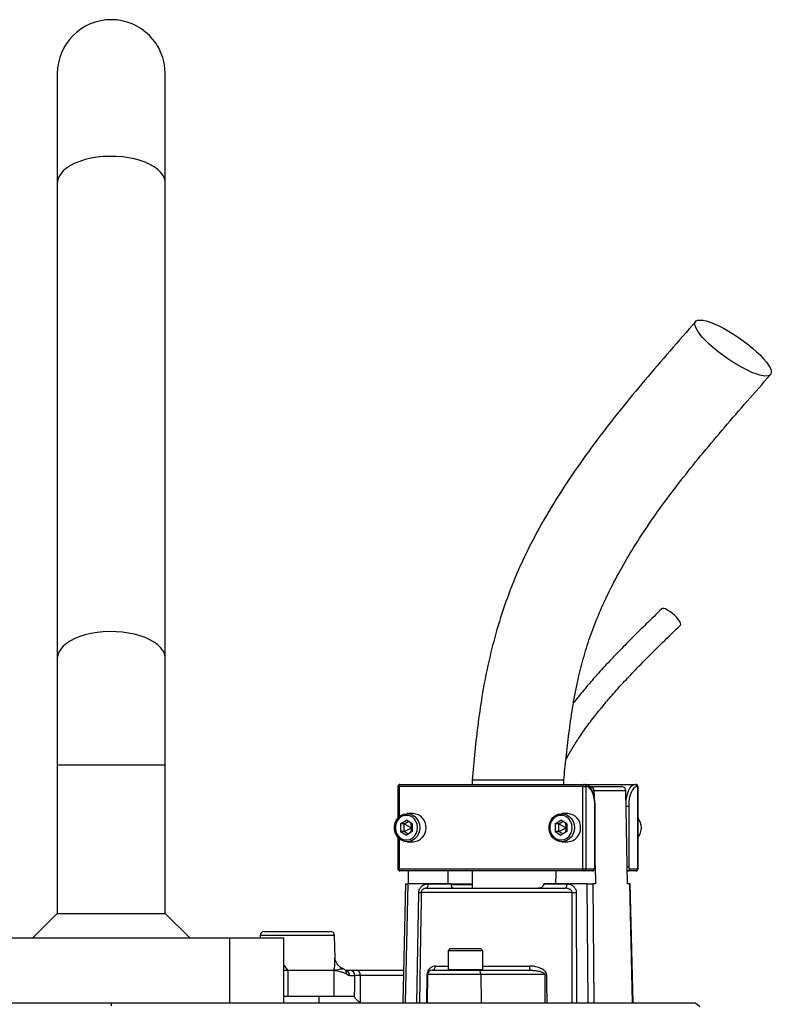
# Model space of a CAD drawing. Header units: millimetres. Extents: x 1377 to 2716, y 253 to 3684.
# Tile 11 of 11: x 2099 to 2447, y 3228 to 3684. Entities that reach past the tile are written whole.
import ezdxf

# ---------------------------------------------------------------- set-up
doc = ezdxf.new("R2010")
doc.units = ezdxf.units.MM

msp = doc.modelspace()

# ---------------------------------------------------------------- linework, layer by layer
at = {"color": 7, "linetype": 'Continuous', "lineweight": 25}
for p, q in [((2116.07, 3658.51), (2116.07, 3607.91)), ((2166.07, 3607.91), (2166.07, 3658.51)), ((2116.07, 3607.91), (2116.07, 3387.91)), ((2166.07, 3387.91), (2166.07, 3607.91)), ((2116.07, 3387.91), (2116.07, 3338.51)), ((2166.07, 3338.51), (2166.07, 3387.91)), ((2116.07, 3338.51), (2116.07, 3269.82)), ((2166.07, 3269.82), (2166.07, 3338.51)), ((2273.79, 3328.51), (2273.79, 3313.91)), ((2359.56, 3328.51), (2274.37, 3328.51)), ((2274.79, 3329.51), (2359.99, 3329.51)), ((2308.18, 3331.51), (2308.18, 3329.51)), ((2350.68, 3331.51), (2308.18, 3331.51)), ((2350.68, 3329.51), (2350.68, 3331.51)), ((2359.56, 3290.51), (2359.56, 3328.51)), ((2359.56, 3328.51), (2360.89, 3328.51)), ((2359.99, 3329.51), (2360.41, 3329.51)), ((2360.41, 3329.51), (2383.65, 3329.51)), ((2360.89, 3328.51), (2360.89, 3290.51)), ((2361.32, 3328.51), (2360.89, 3328.51)), ((2362.85, 3328.51), (2362.55, 3328.51)), ((2362.85, 3328.51), (2377.65, 3328.51)), ((2383.65, 3329.51), (2384.08, 3329.51)), ((2384.98, 3328.51), (2384.56, 3328.51)), ((2384.98, 3290.51), (2384.98, 3328.51)), ((2385.08, 3290.51), (2385.08, 3328.51)), ((2364.67, 3326.54), (2364.71, 3324.06)), ((2379.46, 3326.54), (2364.67, 3326.54)), ((2380.14, 3283.51), (2379.46, 3326.54)), ((2365.12, 3291.51), (2365.12, 3319.51)), ((2365.21, 3291.51), (2365.21, 3319.51)), ((2380.76, 3319.51), (2380.76, 3291.51)), ((2281, 3316.01), (2278.13, 3316.01)), ((2352.6, 3316.01), (2349.72, 3316.01)), ((2275.07, 3311.24), (2277.79, 3312.97)), ((2275.07, 3311.24), (2275.07, 3307.77)), ((2276.76, 3311.24), (2275.07, 3311.24)), ((2276.76, 3311.24), (2278.63, 3312.43)), ((2276.76, 3307.77), (2276.76, 3311.24)), ((2276.76, 3311.24), (2280.21, 3309.51)), ((2276.76, 3307.77), (2280.21, 3309.51)), ((2280.51, 3311.24), (2277.79, 3312.97)), ((2279.74, 3311.73), (2280.21, 3309.51)), ((2280.21, 3309.51), (2279.74, 3307.29)), ((2280.21, 3309.51), (2280.51, 3309.76)), ((2280.21, 3309.51), (2280.51, 3309.25)), ((2280.51, 3311.24), (2280.51, 3307.77)), ((2346.67, 3311.24), (2349.39, 3312.97)), ((2346.67, 3311.24), (2346.67, 3307.77)), ((2348.36, 3311.24), (2346.67, 3311.24)), ((2348.36, 3311.24), (2350.23, 3312.43)), ((2348.36, 3307.77), (2348.36, 3311.24)), ((2348.36, 3311.24), (2351.81, 3309.51)), ((2348.36, 3307.77), (2351.81, 3309.51)), ((2352.1, 3311.24), (2349.39, 3312.97)), ((2351.34, 3311.73), (2351.81, 3309.51)), ((2351.81, 3309.51), (2351.34, 3307.29)), ((2351.81, 3309.51), (2352.1, 3309.76)), ((2351.81, 3309.51), (2352.1, 3309.25)), ((2352.1, 3311.24), (2352.1, 3307.77)), ((2273.79, 3305.1), (2273.79, 3290.51)), ((2275.07, 3307.77), (2277.79, 3306.04)), ((2276.76, 3307.77), (2275.07, 3307.77)), ((2278.63, 3306.58), (2276.76, 3307.77)), ((2280.51, 3307.77), (2277.79, 3306.04)), ((2346.67, 3307.77), (2349.39, 3306.04)), ((2348.36, 3307.77), (2346.67, 3307.77)), ((2350.23, 3306.58), (2348.36, 3307.77)), ((2352.1, 3307.77), (2349.39, 3306.04)), ((2278.13, 3303.01), (2281, 3303.01)), ((2349.72, 3303.01), (2352.6, 3303.01)), ((2365.21, 3292.01), (2365.35, 3283.51)), ((2274.37, 3290.51), (2359.56, 3290.51)), ((2359.99, 3289.51), (2274.79, 3289.51)), ((2278.73, 3283.51), (2278.83, 3289.51)), ((2308.18, 3289.51), (2308.18, 3281.51)), ((2359.56, 3290.51), (2360.89, 3290.51)), ((2363.79, 3289.51), (2359.99, 3289.51)), ((2360.89, 3290.51), (2364.7, 3290.51)), ((2380.27, 3289.51), (2380.04, 3289.51)), ((2384.08, 3289.51), (2380.27, 3289.51)), ((2381.18, 3290.51), (2384.98, 3290.51)), ((2277.37, 3283.51), (2276.09, 3228.51)), ((2278.52, 3283.51), (2277.24, 3228.51)), ((2277.37, 3283.51), (2278.52, 3283.51)), ((2298.53, 3283.51), (2278.52, 3283.51)), ((2286.97, 3281.51), (2351.37, 3281.51)), ((2287.82, 3283.47), (2298.53, 3283.47)), ((2298.53, 3283.51), (2298.53, 3283.47)), ((2298.55, 3283.14), (2308.18, 3283.14)), ((2341.5, 3283.47), (2341.5, 3283.51)), ((2361.51, 3283.51), (2341.5, 3283.51)), ((2341.5, 3283.47), (2352.21, 3283.47)), ((2361.98, 3228.51), (2361.51, 3283.51)), ((2361.51, 3283.51), (2364.17, 3283.51)), ((2364.17, 3283.51), (2364.63, 3228.51)), ((2365.35, 3283.51), (2364.17, 3283.51)), ((2381.32, 3283.51), (2380.14, 3283.51)), ((2382.59, 3228.51), (2381.32, 3283.51)), ((2381.32, 3283.51), (2381.5, 3283.51)), ((2382.78, 3228.51), (2381.5, 3283.51)), ((2282.69, 3228.51), (2283.52, 3279.54)), ((2354.5, 3279.54), (2284.66, 3279.54)), ((2356.45, 3279.54), (2356.53, 3228.51)), ((2116.07, 3269.82), (2104.76, 3258.51)), ((2116.07, 3269.82), (2166.07, 3269.82)), ((2177.39, 3258.51), (2166.07, 3269.82)), ((2210.1, 3259.54), (2210.09, 3258.51)), ((2212.1, 3261.51), (2219.71, 3261.51)), ((2219.71, 3261.51), (2242.54, 3261.51)), ((2244.73, 3249.08), (2244.54, 3259.54)), ((2086.07, 3258.51), (2196.07, 3258.51)), ((2196.07, 3228.51), (2196.07, 3258.51)), ((2196.07, 3258.51), (2221.07, 3258.51)), ((2221.07, 3228.51), (2221.07, 3258.51)), ((2298.13, 3253.51), (2297.13, 3252.51)), ((2297.13, 3252.51), (2297.13, 3243.91)), ((2301.75, 3252.51), (2297.13, 3252.51)), ((2298.13, 3253.51), (2302.18, 3253.51)), ((2313.13, 3252.51), (2301.75, 3252.51)), ((2302.18, 3253.51), (2312.13, 3253.51)), ((2313.13, 3252.51), (2312.13, 3253.51)), ((2313.13, 3243.91), (2313.13, 3252.51)), ((2222.79, 3243.53), (2244.23, 3243.53)), ((2222.79, 3243.48), (2222.79, 3231.51)), ((2244.23, 3243.48), (2222.79, 3243.48)), ((2244.23, 3243.48), (2244.23, 3231.51)), ((2248.31, 3244.2), (2248.38, 3244.2)), ((2249.46, 3243.51), (2251.49, 3243.51)), ((2249.51, 3243.46), (2249.48, 3243.5)), ((2253.91, 3241.01), (2251.61, 3241.01)), ((2254.66, 3243.51), (2276.44, 3243.51)), ((2256.44, 3241.05), (2256.34, 3228.51)), ((2287.18, 3228.51), (2287.4, 3241.54)), ((2287.56, 3241.54), (2287.34, 3228.51)), ((2312.26, 3241.54), (2287.56, 3241.54)), ((2289.56, 3243.51), (2310.98, 3243.51)), ((2310.98, 3243.51), (2335.1, 3243.51)), ((2312.26, 3241.54), (2312.41, 3228.51)), ((2342.01, 3241.54), (2312.26, 3241.54)), ((2221.07, 3231.51), (2222.79, 3231.51)), ((2222.79, 3231.51), (2244.23, 3231.51)), ((2237.32, 3228.51), (2237.32, 3231.51)), ((2244.23, 3231.51), (2253, 3231.51)), ((2086.07, 3228.51), (2196.07, 3228.51)), ((2141.07, 3228.51), (2141.07, 3227)), ((2196.07, 3228.51), (2221.07, 3228.51))]:
    msp.add_line(p, q, dxfattribs=at)
at = {"color": 1, "linetype": 'Continuous', "lineweight": 25}
for p, q in [((2166.07, 3338.51), (2116.07, 3338.51)), ((2273.79, 3328.51), (2274.37, 3328.51)), ((2274.37, 3328.51), (2274.37, 3314.51)), ((2384.98, 3328.51), (2385.08, 3328.51)), ((2365.12, 3319.51), (2365.21, 3319.51)), ((2379.57, 3319.51), (2380.76, 3319.51)), ((2274.37, 3304.5), (2274.37, 3290.51)), ((2365.12, 3291.51), (2365.21, 3291.51)), ((2380.01, 3291.51), (2380.76, 3291.51)), ((2273.79, 3290.51), (2274.37, 3290.51)), ((2384.98, 3290.51), (2385.08, 3290.51)), ((2298.5, 3283.47), (2308.18, 3283.47)), ((2244.54, 3259.54), (2210.1, 3259.54)), ((2221.07, 3245.81), (2222.78, 3243.53)), ((2291.24, 3245.47), (2297.13, 3245.47)), ((2313.13, 3245.47), (2334.87, 3245.47)), ((2221.07, 3243.62), (2222.78, 3243.53)), ((2222.78, 3243.48), (2221.07, 3243.38)), ((2276.38, 3241.05), (2256.44, 3241.05)), ((2297.13, 3243.91), (2301.75, 3243.91)), ((2301.75, 3243.91), (2313.13, 3243.91))]:
    msp.add_line(p, q, dxfattribs=at)
at = {"color": 1, "linetype": 'Continuous', "lineweight": 25, "flags": 128}
for points in [[(2166.07, 3607.91), (2166.03, 3608.64), (2165.68, 3610.09), (2164.98, 3611.51), (2163.95, 3612.89), (2162.6, 3614.19), (2160.95, 3615.4), (2159.01, 3616.51), (2156.83, 3617.5), (2154.42, 3618.35), (2151.83, 3619.06), (2149.08, 3619.61), (2146.22, 3619.99), (2143.29, 3620.21), (2140.33, 3620.25), (2137.38, 3620.12), (2134.48, 3619.82), (2131.68, 3619.35), (2129, 3618.72), (2126.5, 3617.94), (2124.2, 3617.02), (2122.14, 3615.97), (2120.34, 3614.81), (2118.83, 3613.55), (2117.64, 3612.21), (2116.77, 3610.81), (2116.25, 3609.37), (2116.07, 3607.91)], [(2166.07, 3387.91), (2166.03, 3388.64), (2165.68, 3390.09), (2164.98, 3391.51), (2163.95, 3392.89), (2162.6, 3394.19), (2160.95, 3395.4), (2159.01, 3396.51), (2156.83, 3397.5), (2154.42, 3398.35), (2151.83, 3399.06), (2149.08, 3399.61), (2146.22, 3399.99), (2143.29, 3400.21), (2140.33, 3400.25), (2137.38, 3400.12), (2134.48, 3399.82), (2131.68, 3399.35), (2129, 3398.72), (2126.5, 3397.94), (2124.2, 3397.02), (2122.14, 3395.97), (2120.34, 3394.81), (2118.83, 3393.55), (2117.64, 3392.21), (2116.77, 3390.81), (2116.25, 3389.37), (2116.07, 3387.91)], [(2379.53, 3321.74), (2379.75, 3323.33), (2380.14, 3325.06), (2380.66, 3326.58), (2381.3, 3327.82), (2382.04, 3328.74), (2382.83, 3329.31), (2383.65, 3329.51)], [(2380.27, 3289.51), (2380.11, 3289.54), (2380.04, 3289.58)]]:
    msp.add_lwpolyline(points, dxfattribs=at)
at = {"color": 7, "linetype": 'Continuous', "lineweight": 25, "flags": 128}
for points in [[(2444.38, 3518.53), (2443.08, 3518.64), (2441.54, 3518.97), (2439.78, 3519.52), (2437.85, 3520.27), (2435.76, 3521.21), (2433.56, 3522.33), (2431.29, 3523.61), (2428.98, 3525.02), (2426.67, 3526.54), (2424.4, 3528.15), (2422.22, 3529.81), (2420.15, 3531.51), (2418.23, 3533.2), (2416.51, 3534.86), (2414.99, 3536.47), (2413.72, 3537.99), (2412.72, 3539.4), (2411.99, 3540.68), (2411.56, 3541.8), (2411.43, 3542.74), (2411.6, 3543.49), (2412.07, 3544.04), (2412.83, 3544.37), (2413.88, 3544.48), (2415.18, 3544.37), (2416.72, 3544.04), (2418.47, 3543.49), (2420.41, 3542.74), (2422.49, 3541.8), (2424.69, 3540.68), (2426.97, 3539.4), (2429.28, 3537.99), (2431.59, 3536.47), (2433.86, 3534.86), (2436.04, 3533.2), (2438.11, 3531.51), (2440.02, 3529.81), (2441.75, 3528.15), (2443.26, 3526.54), (2444.53, 3525.02), (2445.54, 3523.61), (2446.26, 3522.33), (2446.7, 3521.21), (2446.83, 3520.27), (2446.66, 3519.52), (2446.19, 3518.97), (2445.42, 3518.64), (2444.38, 3518.53)], [(2404.7, 3403.2), (2404.86, 3403.51), (2404.8, 3404.1), (2404.46, 3404.87), (2403.87, 3405.78), (2403.07, 3406.77), (2402.09, 3407.77), (2401.01, 3408.72), (2399.89, 3409.57), (2398.81, 3410.26), (2397.82, 3410.74), (2397, 3410.99), (2396.39, 3410.99), (2396.11, 3410.84)], [(2274.37, 3328.51), (2274.38, 3328.7), (2274.4, 3328.89), (2274.44, 3329.06), (2274.49, 3329.21), (2274.56, 3329.34), (2274.63, 3329.43), (2274.71, 3329.49), (2274.79, 3329.51)], [(2359.56, 3328.51), (2359.57, 3328.7), (2359.6, 3328.89), (2359.63, 3329.06), (2359.69, 3329.21), (2359.75, 3329.34), (2359.82, 3329.43), (2359.9, 3329.49), (2359.99, 3329.51)], [(2365.12, 3319.51), (2365.05, 3321.26), (2364.83, 3322.95), (2364.48, 3324.51), (2364, 3325.87), (2363.43, 3326.99), (2362.77, 3327.82), (2362.06, 3328.33), (2361.32, 3328.51)], [(2384.56, 3328.51), (2383.82, 3328.33), (2383.1, 3327.82), (2382.45, 3326.99), (2381.87, 3325.87), (2381.4, 3324.51), (2381.05, 3322.95), (2380.83, 3321.26), (2380.76, 3319.51)], [(2284.02, 3309.51), (2283.86, 3308.01), (2283.39, 3306.59), (2282.64, 3305.33), (2281.64, 3304.29), (2280.46, 3303.54), (2279.15, 3303.1), (2277.78, 3303.02), (2276.44, 3303.28), (2275.18, 3303.88), (2274.08, 3304.78), (2273.2, 3305.93), (2272.59, 3307.28), (2272.27, 3308.75), (2272.27, 3310.26), (2272.59, 3311.73), (2273.2, 3313.08), (2274.08, 3314.23), (2275.18, 3315.13), (2276.44, 3315.73), (2277.78, 3315.99), (2279.15, 3315.91), (2280.46, 3315.47), (2281.64, 3314.72), (2282.64, 3313.68), (2283.39, 3312.42), (2283.86, 3311), (2284.02, 3309.51)], [(2282.95, 3309.51), (2282.79, 3310.92), (2282.31, 3312.25), (2281.55, 3313.41), (2280.56, 3314.32), (2279.38, 3314.93), (2278.11, 3315.19), (2276.82, 3315.1), (2275.59, 3314.66), (2274.49, 3313.9), (2273.61, 3312.86), (2272.98, 3311.6), (2272.66, 3310.22), (2272.66, 3308.79), (2272.98, 3307.41), (2273.61, 3306.16), (2274.49, 3305.11), (2275.59, 3304.35), (2276.82, 3303.91), (2278.11, 3303.82), (2279.38, 3304.08), (2280.56, 3304.69), (2281.55, 3305.6), (2282.31, 3306.76), (2282.79, 3308.09), (2282.95, 3309.51)], [(2355.61, 3309.51), (2355.46, 3308.01), (2354.99, 3306.59), (2354.24, 3305.33), (2353.24, 3304.29), (2352.06, 3303.54), (2350.75, 3303.1), (2349.38, 3303.02), (2348.03, 3303.28), (2346.78, 3303.88), (2345.68, 3304.78), (2344.8, 3305.93), (2344.19, 3307.28), (2343.87, 3308.75), (2343.87, 3310.26), (2344.19, 3311.73), (2344.8, 3313.08), (2345.68, 3314.23), (2346.78, 3315.13), (2348.03, 3315.73), (2349.38, 3315.99), (2350.75, 3315.91), (2352.06, 3315.47), (2353.24, 3314.72), (2354.24, 3313.68), (2354.99, 3312.42), (2355.46, 3311), (2355.61, 3309.51)], [(2354.55, 3309.51), (2354.39, 3310.92), (2353.91, 3312.25), (2353.15, 3313.41), (2352.15, 3314.32), (2350.98, 3314.93), (2349.71, 3315.19), (2348.42, 3315.1), (2347.19, 3314.66), (2346.09, 3313.9), (2345.21, 3312.86), (2344.58, 3311.6), (2344.26, 3310.22), (2344.26, 3308.79), (2344.58, 3307.41), (2345.21, 3306.16), (2346.09, 3305.11), (2347.19, 3304.35), (2348.42, 3303.91), (2349.71, 3303.82), (2350.98, 3304.08), (2352.15, 3304.69), (2353.15, 3305.6), (2353.91, 3306.76), (2354.39, 3308.09), (2354.55, 3309.51)], [(2364.7, 3290.51), (2364.78, 3290.52), (2364.86, 3290.58), (2364.93, 3290.67), (2364.99, 3290.8), (2365.05, 3290.95), (2365.09, 3291.12), (2365.11, 3291.31), (2365.12, 3291.51)], [(2380.76, 3291.51), (2380.76, 3291.31), (2380.79, 3291.12), (2380.83, 3290.95), (2380.88, 3290.8), (2380.94, 3290.67), (2381.02, 3290.58), (2381.1, 3290.52), (2381.18, 3290.51)], [(2274.79, 3289.51), (2274.71, 3289.52), (2274.63, 3289.58), (2274.56, 3289.67), (2274.49, 3289.8), (2274.44, 3289.95), (2274.4, 3290.12), (2274.38, 3290.31), (2274.37, 3290.51)], [(2297.18, 3283.51), (2297.1, 3287.92), (2297.07, 3289.51)], [(2347.01, 3289.51), (2346.98, 3287.92), (2346.9, 3283.51)], [(2359.99, 3289.51), (2359.9, 3289.52), (2359.82, 3289.58), (2359.75, 3289.67), (2359.69, 3289.8), (2359.63, 3289.95), (2359.6, 3290.12), (2359.57, 3290.31), (2359.56, 3290.51)], [(2287.82, 3283.47), (2287.8, 3283.09), (2287.75, 3282.72), (2287.67, 3282.38), (2287.56, 3282.08), (2287.44, 3281.84), (2287.29, 3281.65), (2287.14, 3281.54), (2286.97, 3281.51)], [(2351.37, 3281.51), (2351.53, 3281.54), (2351.69, 3281.65), (2351.83, 3281.84), (2351.96, 3282.08), (2352.07, 3282.38), (2352.15, 3282.72), (2352.2, 3283.09), (2352.21, 3283.47)], [(2284.66, 3279.54), (2284.6, 3275.54), (2284.34, 3259.54), (2283.83, 3228.51)], [(2354.59, 3228.51), (2354.58, 3232.5), (2354.55, 3248.5), (2354.5, 3279.54)], [(2253.82, 3231), (2253.86, 3236.1), (2253.91, 3241.01)], [(2312.26, 3241.54), (2312.23, 3241.93), (2312.16, 3242.3), (2312.04, 3242.63), (2311.88, 3242.93), (2311.68, 3243.18), (2311.46, 3243.36), (2311.22, 3243.47), (2310.98, 3243.51)], [(2342.12, 3228.51), (2342.07, 3234.01), (2342.01, 3241.54)], [(2342.71, 3241.54), (2342.75, 3237.54), (2342.82, 3228.51)], [(2413.73, 3226.51), (2412.56, 3227.51), (2411.4, 3228.51)]]:
    msp.add_lwpolyline(points, dxfattribs=at)
at = {"color": 7, "linetype": 'Continuous', "lineweight": 25}
for centre, radius, start, end in [((2141.07, 3658.51), 25, 0, 180), ((2274.79, 3328.51), 1, 90, 180), ((2359.94, 3328.55), 0.957, 357.3247, 87.0479), ((2360.36, 3328.55), 0.957, 357.3247, 87.0479), ((2362.76, 3326.6), 1.91, 358.2573, 87.1113), ((2377.55, 3326.6), 1.91, 358.2573, 87.1113), ((2383.6, 3328.55), 0.957, 357.3247, 87.0479), ((2384.08, 3328.51), 1, 0, 90), ((2384.03, 3328.55), 0.957, 357.3247, 87.0479), ((2280.74, 3309.85), 6.16, 356.7847, 87.5879), ((2352.34, 3309.85), 6.16, 356.7847, 87.5879), ((2379.68, 3309.51), 6.97, 320.7824, 39.2176), ((2280.64, 3309.25), 6.25, 273.272, 2.3554), ((2352.24, 3309.25), 6.25, 273.272, 2.3554), ((2274.79, 3290.51), 1, 180, 270), ((2359.94, 3290.46), 0.957, 272.9521, 2.6753), ((2363.74, 3290.46), 0.957, 272.9521, 2.6753), ((2380.22, 3290.46), 0.957, 272.9521, 2.6753), ((2384.08, 3290.51), 1, 270, 0), ((2384.03, 3290.46), 0.957, 272.9521, 2.6753), ((2284.09, 3307.28), 27.75, 268.8198, 271.1802), ((2355.48, 3371.28), 91.74, 269.3886, 270.6114), ((2212.1, 3259.51), 2, 90, 179), ((2242.54, 3259.51), 2, 1, 90), ((2289.39, 3245.35), 1.85, 275.4066, 3.7409), ((2339.15, 3244.99), 4.31, 173.6263, 200.1883), ((2232.43, 3244), 9.67, 182.8134, 183.0724), ((2232.45, 3243.48), 9.66, 179.7412, 180), ((2241.64, 3243.48), 2.59, 360, 0.9659), ((2241.65, 3243.52), 2.58, 359.176, 0.1449), ((2251.45, 3241.05), 2.46, 359.0242, 88.9898), ((2254.23, 3241.33), 2.22, 352.8594, 79.0871), ((2287.48, 3245.08), 3.54, 268.7024, 271.2976), ((2289.56, 3241.51), 2, 90, 179), ((2297.53, 3243.91), 0.4, 180, 270), ((2312.73, 3243.91), 0.4, 270, 0), ((2322.41, 3243.48), 3.54, 360, 0.7071), ((2328.57, 3243.48), 2.5, 0, 1), ((2342.36, 3327.1), 85.56, 269.7642, 270.2358)]:
    msp.add_arc(centre, radius, start, end, dxfattribs=at)
at = {"color": 1, "linetype": 'Continuous', "lineweight": 25}
for centre, radius, start, end in [((2249.15, 3241.04), 2.47, 359.1132, 81.6413), ((2247.94, 3241.78), 2.3, 356.0038, 46.8786)]:
    msp.add_arc(centre, radius, start, end, dxfattribs=at)
at = {"color": 7, "linetype": 'Continuous', "lineweight": 25}
for points, knots in [([(2411.81, 3543.8), (2407.83, 3539.28), (2399.93, 3530.29), (2388.25, 3516.72), (2376.91, 3503), (2365.99, 3489), (2355.62, 3474.6), (2345.93, 3459.77), (2337.43, 3445.07), (2330.23, 3430.48), (2324.38, 3416.08), (2319.63, 3401.36), (2315.85, 3386.67), (2313.01, 3372.27), (2310.96, 3358.31), (2309.45, 3344.78), (2308.6, 3335.89), (2308.18, 3331.51)], [0, 0, 0, 0, 0.076196, 0.151526, 0.226334, 0.300852, 0.375012, 0.448769, 0.522124, 0.585998, 0.649733, 0.713092, 0.775089, 0.834707, 0.891632, 0.946533, 1, 1, 1, 1]), ([(2350.68, 3331.51), (2351.04, 3334.97), (2351.79, 3342.16), (2353.06, 3353.26), (2354.69, 3364.93), (2356.75, 3376.1), (2359.33, 3386.6), (2362.31, 3396.42), (2366.02, 3406.43), (2370.57, 3416.72), (2376.01, 3427.31), (2382.33, 3438.16), (2389.48, 3449.2), (2397.41, 3460.41), (2406.06, 3471.75), (2415.36, 3483.25), (2425.23, 3494.96), (2435.67, 3506.98), (2442.81, 3515.08), (2446.45, 3519.21)], [0, 0, 0, 0, 0.047224, 0.097851, 0.151326, 0.206966, 0.252002, 0.298543, 0.347116, 0.398375, 0.453635, 0.511973, 0.573267, 0.637521, 0.70488, 0.774167, 0.846574, 0.921937, 1, 1, 1, 1]), ([(2396.11, 3410.84), (2393.69, 3408.5), (2389.11, 3404.06), (2382.67, 3397.71), (2377.04, 3392.02), (2372.5, 3387.28), (2368.92, 3383.44), (2366.19, 3380.42), (2363.8, 3377.71), (2361.31, 3374.81), (2358.43, 3371.35), (2356.34, 3368.68), (2355.22, 3367.23)], [0, 0, 0, 0, 0.169691, 0.321543, 0.455648, 0.572014, 0.65096, 0.718838, 0.775561, 0.831763, 0.909058, 1, 1, 1, 1]), ([(2351.69, 3341.08), (2352.66, 3342.8), (2354.54, 3346.13), (2357.44, 3350.66), (2360.08, 3354.52), (2362.46, 3357.8), (2365, 3361.15), (2368.11, 3365.06), (2372.11, 3369.81), (2376.94, 3375.25), (2382.63, 3381.33), (2389.21, 3388.06), (2396.66, 3395.42), (2401.93, 3400.52), (2404.7, 3403.2)], [0, 0, 0, 0, 0.070974, 0.137576, 0.194142, 0.24061, 0.284808, 0.347301, 0.422866, 0.511637, 0.6137, 0.729113, 0.85791, 1, 1, 1, 1]), ([(2365.21, 3319.51), (2365.21, 3319.81), (2365.2, 3320.71), (2365.07, 3322.17), (2364.8, 3323.83), (2364.39, 3325.36), (2363.85, 3326.72), (2363.18, 3327.88), (2362.42, 3328.74), (2361.58, 3329.28), (2360.9, 3329.49), (2360.51, 3329.5), (2360.41, 3329.51)], [0, 0, 0, 0, 0.0609234, 0.1767646, 0.2930152, 0.409954, 0.5280987, 0.6481092, 0.7703648, 0.8723073, 0.9674186, 1, 1, 1, 1]), ([(2363.79, 3289.51), (2363.95, 3289.53), (2364.26, 3289.56), (2364.62, 3289.81), (2364.9, 3290.15), (2365.11, 3290.63), (2365.2, 3291.12), (2365.21, 3291.43), (2365.21, 3291.51)], [0, 0, 0, 0, 0.179089, 0.327712, 0.480636, 0.669465, 0.925133, 1, 1, 1, 1]), ([(2283.52, 3279.54), (2283.52, 3279.83), (2283.56, 3280.11), (2283.69, 3280.65), (2283.79, 3280.92), (2284.04, 3281.42), (2284.19, 3281.65), (2284.53, 3282.08), (2284.72, 3282.28), (2285.13, 3282.62), (2285.35, 3282.77), (2285.81, 3283.03), (2286.05, 3283.14), (2286.79, 3283.39), (2287.3, 3283.47), (2287.82, 3283.47)], [0, 0, 0, 0, 0.125, 0.125, 0.25, 0.25, 0.375, 0.375, 0.5, 0.5, 0.625, 0.625, 0.75, 0.75, 1, 1, 1, 1]), ([(2286.97, 3281.51), (2286.73, 3281.51), (2286.49, 3281.48), (2286, 3281.34), (2285.76, 3281.24), (2285.43, 3281.02), (2285.32, 3280.93), (2285.12, 3280.73), (2285.02, 3280.61), (2284.86, 3280.35), (2284.79, 3280.2), (2284.69, 3279.88), (2284.66, 3279.71), (2284.66, 3279.54)], [0, 0, 0, 0, 0.25, 0.25, 0.5, 0.5, 0.625, 0.625, 0.75, 0.75, 0.875, 0.875, 1, 1, 1, 1]), ([(2299.6, 3281.51), (2299.48, 3281.51), (2299.37, 3281.53), (2299.16, 3281.65), (2299.06, 3281.74), (2298.92, 3281.94), (2298.88, 3282.01), (2298.8, 3282.18), (2298.76, 3282.28), (2298.7, 3282.49), (2298.67, 3282.6), (2298.62, 3282.86), (2298.6, 3282.99), (2298.59, 3283.14)], [0, 0, 0, 0, 0.25, 0.25, 0.5, 0.5, 0.625, 0.625, 0.75, 0.75, 0.875, 0.875, 1, 1, 1, 1]), ([(2341.41, 3283.14), (2341.38, 3282.99), (2341.32, 3282.86), (2341.19, 3282.61), (2341.1, 3282.49), (2340.92, 3282.28), (2340.81, 3282.18), (2340.59, 3282.01), (2340.47, 3281.94), (2340.11, 3281.74), (2339.84, 3281.65), (2339.3, 3281.53), (2339.02, 3281.51), (2338.74, 3281.51)], [0, 0, 0, 0, 0.125, 0.125, 0.25, 0.25, 0.375, 0.375, 0.5, 0.5, 0.75, 0.75, 1, 1, 1, 1]), ([(2354.5, 3279.54), (2354.5, 3279.71), (2354.46, 3279.88), (2354.34, 3280.2), (2354.25, 3280.35), (2354.03, 3280.61), (2353.91, 3280.73), (2353.64, 3280.93), (2353.49, 3281.02), (2353.04, 3281.24), (2352.71, 3281.34), (2352.05, 3281.48), (2351.71, 3281.51), (2351.37, 3281.51)], [0, 0, 0, 0, 0.125, 0.125, 0.25, 0.25, 0.375, 0.375, 0.5, 0.5, 0.75, 0.75, 1, 1, 1, 1]), ([(2352.21, 3283.47), (2352.73, 3283.47), (2353.24, 3283.39), (2353.97, 3283.14), (2354.21, 3283.03), (2354.67, 3282.77), (2354.88, 3282.62), (2355.29, 3282.28), (2355.48, 3282.08), (2355.81, 3281.66), (2355.96, 3281.43), (2356.2, 3280.92), (2356.29, 3280.66), (2356.42, 3280.11), (2356.45, 3279.83), (2356.45, 3279.54)], [0, 0, 0, 0, 0.25, 0.25, 0.375, 0.375, 0.5, 0.5, 0.625, 0.625, 0.75, 0.75, 0.875, 0.875, 1, 1, 1, 1]), ([(2248.38, 3244.21), (2248.01, 3244.41), (2247.22, 3244.83), (2246.4, 3245.61), (2245.76, 3246.4), (2245.33, 3247.09), (2245.04, 3247.7), (2244.81, 3248.43), (2244.74, 3248.96), (2244.74, 3249.08), (2244.74, 3249.11)], [0, 0, 0, 0, 0.143204, 0.308405, 0.414226, 0.512701, 0.603328, 0.770025, 0.941523, 1, 1, 1, 1]), ([(2291.24, 3245.47), (2290.8, 3245.47), (2290.38, 3245.39), (2289.8, 3245.18), (2289.6, 3245.1), (2289.23, 3244.89), (2289.05, 3244.76), (2288.7, 3244.48), (2288.54, 3244.32), (2288.3, 3244.05), (2288.23, 3243.95), (2288.08, 3243.74), (2288.01, 3243.63), (2287.87, 3243.38), (2287.8, 3243.26), (2287.68, 3242.98), (2287.63, 3242.82), (2287.53, 3242.5), (2287.49, 3242.32), (2287.43, 3241.94), (2287.41, 3241.74), (2287.4, 3241.54)], [0, 0, 0, 0, 0.25, 0.25, 0.375, 0.375, 0.5, 0.5, 0.625, 0.625, 0.6875, 0.6875, 0.75, 0.75, 0.8125, 0.8125, 0.875, 0.875, 0.9375, 0.9375, 1, 1, 1, 1]), ([(2342.71, 3241.54), (2342.71, 3241.74), (2342.67, 3241.94), (2342.54, 3242.32), (2342.44, 3242.5), (2342.22, 3242.82), (2342.09, 3242.97), (2341.81, 3243.26), (2341.67, 3243.38), (2341.21, 3243.74), (2340.88, 3243.95), (2340.19, 3244.32), (2339.83, 3244.48), (2339.1, 3244.76), (2338.73, 3244.89), (2337.97, 3245.1), (2337.59, 3245.18), (2336.44, 3245.39), (2335.66, 3245.47), (2334.87, 3245.47)], [0, 0, 0, 0, 0.0625, 0.0625, 0.125, 0.125, 0.1875, 0.1875, 0.25, 0.25, 0.375, 0.375, 0.5, 0.5, 0.625, 0.625, 0.75, 0.75, 1, 1, 1, 1]), ([(2250.23, 3241.62), (2250.17, 3241.68), (2250.11, 3241.72), (2249.99, 3241.8), (2249.92, 3241.84), (2249.74, 3241.94), (2249.61, 3242), (2249.24, 3242.17), (2248.99, 3242.27), (2248.24, 3242.53), (2247.74, 3242.67), (2246.24, 3243.05), (2245.23, 3243.27), (2244.23, 3243.48)], [0, 0, 0, 0, 0.03125, 0.03125, 0.0625, 0.0625, 0.125, 0.125, 0.25, 0.25, 0.5, 0.5, 1, 1, 1, 1]), ([(2249.54, 3243.44), (2249.33, 3243.62), (2248.95, 3243.96), (2248.54, 3244.17), (2248.36, 3244.27)], [0, 0, 0, 0, 0.5420132, 1, 1, 1, 1]), ([(2249.53, 3243.45), (2249.54, 3243.44), (2249.54, 3243.43), (2249.48, 3243.49), (2249.47, 3243.5)], [0, 0, 0, 0, 0.941431, 1, 1, 1, 1]), ([(2251.49, 3243.51), (2251.63, 3243.51), (2251.81, 3243.51), (2252.22, 3243.51), (2252.46, 3243.51), (2253.25, 3243.51), (2253.9, 3243.51), (2254.66, 3243.51)], [0, 0, 0, 0, 0.25, 0.25, 0.5, 0.5, 1, 1, 1, 1]), ([(2256.44, 3241.05), (2255.83, 3241.04), (2255.32, 3241.04), (2254.68, 3241.02), (2254.49, 3241.02), (2254.16, 3241.01), (2254.02, 3241.01), (2253.91, 3241.01)], [0, 0, 0, 0, 0.5, 0.5, 0.75, 0.75, 1, 1, 1, 1]), ([(2335.1, 3243.51), (2335.73, 3243.51), (2336.36, 3243.47), (2337.59, 3243.35), (2338.21, 3243.26), (2339.11, 3243.08), (2339.41, 3243.02), (2340.01, 3242.86), (2340.3, 3242.77), (2340.73, 3242.61), (2340.87, 3242.55), (2341.15, 3242.42), (2341.29, 3242.35), (2341.56, 3242.19), (2341.69, 3242.1), (2341.85, 3241.92), (2341.91, 3241.86), (2341.98, 3241.71), (2342.01, 3241.63), (2342.01, 3241.54)], [0, 0, 0, 0, 0.25, 0.25, 0.5, 0.5, 0.625, 0.625, 0.75, 0.75, 0.8125, 0.8125, 0.875, 0.875, 0.9375, 0.9375, 0.96875, 0.96875, 1, 1, 1, 1]), ([(2253, 3231.51), (2253.14, 3231.51), (2253.28, 3231.47), (2253.55, 3231.3), (2253.69, 3231.18), (2253.82, 3231)], [0, 0, 0, 0, 0.5, 0.5, 1, 1, 1, 1]), ([(1870.75, 3228.51), (1870.75, 3228.51), (1870.56, 3228.51), (1871.23, 3228.51), (1872.85, 3228.51), (1875.75, 3228.51), (1879.75, 3228.51), (1884.88, 3228.51), (1891.11, 3228.51), (1898.41, 3228.51), (1906.76, 3228.51), (1916.11, 3228.51), (1926.41, 3228.51), (1937.62, 3228.51), (1949.72, 3228.51), (1962.66, 3228.51), (1976.39, 3228.51), (1990.8, 3228.51), (2005.82, 3228.51), (2021.39, 3228.51), (2037.5, 3228.51), (2054.07, 3228.51), (2071.05, 3228.51), (2088.31, 3228.51), (2105.78, 3228.51), (2123.39, 3228.51), (2135.18, 3228.51), (2141.07, 3228.51)], [0, 0, 0, 0, 0.000468, 0.042095, 0.083618, 0.125214, 0.166938, 0.208561, 0.250261, 0.292035, 0.333692, 0.375414, 0.417003, 0.458487, 0.500044, 0.541837, 0.583548, 0.625355, 0.666913, 0.708392, 0.74997, 0.791721, 0.83339, 0.875157, 0.91681, 0.958364, 1, 1, 1, 1]), ([(2141.07, 3228.51), (2146.97, 3228.51), (2158.76, 3228.51), (2176.36, 3228.51), (2193.84, 3228.51), (2211.1, 3228.51), (2228.07, 3228.51), (2244.65, 3228.51), (2260.75, 3228.51), (2276.32, 3228.51), (2291.35, 3228.51), (2305.76, 3228.51), (2319.49, 3228.51), (2332.43, 3228.51), (2344.53, 3228.51), (2355.73, 3228.51), (2366.03, 3228.51), (2375.38, 3228.51), (2383.74, 3228.51), (2391.04, 3228.51), (2397.27, 3228.51), (2402.4, 3228.51), (2406.39, 3228.51), (2409.3, 3228.51), (2410.92, 3228.51), (2411.59, 3228.51), (2411.4, 3228.51), (2411.39, 3228.51)], [0, 0, 0, 0, 0.041634, 0.083188, 0.124842, 0.166604, 0.208273, 0.250028, 0.291601, 0.33308, 0.374642, 0.416445, 0.458155, 0.499952, 0.541505, 0.582988, 0.624581, 0.666298, 0.707955, 0.749733, 0.791429, 0.833051, 0.874779, 0.916371, 0.957894, 0.999524, 1, 1, 1, 1]), ([(2256.34, 3228.51), (2256.32, 3228.51), (2256.3, 3228.51), (2256.26, 3228.54), (2256.24, 3228.55), (2256.18, 3228.59), (2256.15, 3228.62), (2256.04, 3228.7), (2255.97, 3228.76), (2255.77, 3228.94), (2255.63, 3229.06), (2255.25, 3229.4), (2255.02, 3229.63), (2254.6, 3230.07), (2254.41, 3230.28), (2254.08, 3230.67), (2253.93, 3230.85), (2253.82, 3231)], [0, 0, 0, 0, 0.015625, 0.015625, 0.03125, 0.03125, 0.0625, 0.0625, 0.125, 0.125, 0.25, 0.25, 0.5, 0.5, 0.75, 0.75, 1, 1, 1, 1])]:
    msp.add_open_spline(points, degree=3, knots=knots, dxfattribs=at)
for points in [[(2298.53, 3283.47), (2298.54, 3283.35), (2298.56, 3283.24), (2298.59, 3283.14)], [(2341.5, 3283.47), (2341.49, 3283.35), (2341.46, 3283.24), (2341.41, 3283.14)], [(2222.78, 3243.53), (2222.78, 3243.53), (2222.79, 3243.53), (2222.79, 3243.53)], [(2222.79, 3243.48), (2222.79, 3243.48), (2222.79, 3243.48), (2222.78, 3243.48)], [(2244.23, 3243.53), (2244.23, 3243.53), (2244.23, 3243.53), (2244.23, 3243.53)], [(2244.23, 3243.48), (2244.23, 3243.48), (2244.23, 3243.48), (2244.23, 3243.48)], [(2251.61, 3241.01), (2251.15, 3241.01), (2250.69, 3241.22), (2250.23, 3241.62)]]:
    msp.add_open_spline(points, degree=3, dxfattribs=at)
at = {"color": 1, "linetype": 'Continuous', "lineweight": 25}
for points, knots in [([(2244.23, 3243.53), (2244.47, 3244.93), (2244.79, 3246.81), (2244.68, 3248.61), (2244.65, 3249.08)], [0, 0, 0, 0, 0.7406763, 1, 1, 1, 1]), ([(2244.23, 3243.53), (2244.64, 3243.61), (2246, 3243.9), (2247.54, 3244.28), (2248.14, 3244.22), (2248.31, 3244.2)], [0, 0, 0, 0, 0.238819, 0.784044, 1, 1, 1, 1])]:
    msp.add_open_spline(points, degree=3, knots=knots, dxfattribs=at)

doc.saveas('drawing.dxf')
